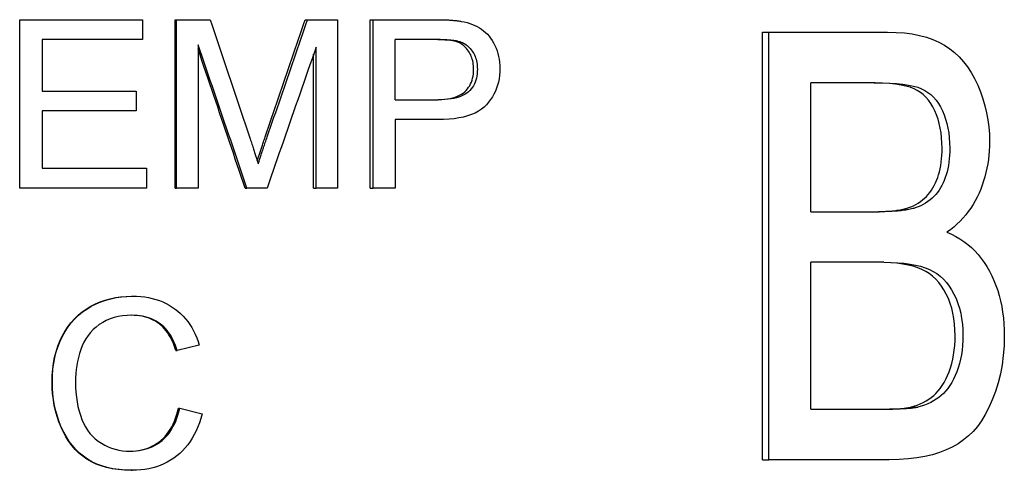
# Model space of a CAD drawing. Header units: millimetres. Extents: x 84 to 4102, y 9 to 486.
# Tile 6 of 15: x 330.81 to 336.67, y 348.66 to 351.34. Entities that reach past the tile are written whole.
import ezdxf

# ---------------------------------------------------------------- set-up
doc = ezdxf.new("R2010")
doc.units = ezdxf.units.MM
doc.layers.add('DETAIL', color=2, linetype='Continuous')

msp = doc.modelspace()

# ---------------------------------------------------------------- linework, layer by layer
at = {"layer": 'DETAIL'}
for p, q in [((330.8143, 351.3415), (331.544, 351.3415)), ((330.8143, 350.3415), (330.8143, 351.3415)), ((331.544, 351.3415), (331.544, 351.2233)), ((331.7389, 351.3415), (331.7464, 351.3415)), ((331.7389, 350.3415), (331.7389, 351.3415)), ((331.7464, 351.3415), (331.9463, 351.3415)), ((331.7464, 350.3415), (331.7464, 351.3415)), ((332.5116, 351.3415), (332.5256, 351.3415)), ((332.5256, 351.3415), (332.7028, 351.3415)), ((332.7028, 351.3415), (332.7028, 350.3415)), ((332.8971, 351.3415), (332.9143, 351.3415)), ((332.8971, 350.3415), (332.8971, 351.3415)), ((332.9143, 351.3415), (333.288, 351.3415)), ((332.9143, 350.3415), (332.9143, 351.3415)), ((330.948, 351.2233), (330.948, 350.9177)), ((331.544, 351.2233), (330.948, 351.2233)), ((333.0459, 350.8659), (333.0459, 351.2233)), ((333.2993, 351.2233), (333.0459, 351.2233)), ((335.2291, 351.2675), (335.2657, 351.2675)), ((335.2291, 348.7275), (335.2291, 351.2675)), ((335.2657, 351.2675), (335.972, 351.2675)), ((335.2657, 348.7275), (335.2657, 351.2675)), ((331.8743, 351.1929), (331.8743, 350.3415)), ((332.5758, 350.3415), (332.5758, 351.1784)), ((332.5614, 350.3415), (332.5614, 351.137)), ((335.5171, 350.2008), (335.5171, 350.9674)), ((335.8923, 350.9674), (335.5171, 350.9674)), ((330.948, 350.9177), (331.5064, 350.9177)), ((331.5064, 350.9177), (331.5064, 350.7996)), ((333.0459, 350.8659), (333.3015, 350.8659)), ((330.948, 350.7996), (330.948, 350.4596)), ((331.5064, 350.7996), (330.948, 350.7996)), ((333.0459, 350.7477), (333.0459, 350.3415)), ((333.3, 350.7477), (333.0459, 350.7477)), ((330.948, 350.4596), (331.567, 350.4596)), ((331.567, 350.4596), (331.567, 350.3415)), ((331.567, 350.3415), (330.8143, 350.3415)), ((331.7389, 350.3415), (331.7464, 350.3415)), ((331.8743, 350.3415), (331.7464, 350.3415)), ((332.154, 350.3415), (332.165, 350.3415)), ((332.2841, 350.3415), (332.165, 350.3415)), ((332.5614, 350.3415), (332.5758, 350.3415)), ((332.7028, 350.3415), (332.5758, 350.3415)), ((332.8971, 350.3415), (332.9143, 350.3415)), ((333.0459, 350.3415), (332.9143, 350.3415)), ((335.5171, 350.2008), (335.9224, 350.2008)), ((335.5171, 349.0276), (335.5171, 349.9007)), ((335.9507, 349.9007), (335.5171, 349.9007)), ((331.4791, 349.699), (331.4845, 349.699)), ((331.743, 349.3766), (331.7506, 349.3766)), ((331.8816, 349.4079), (331.7506, 349.3766)), ((331.7575, 349.0329), (331.7652, 349.0329)), ((331.7652, 349.0329), (331.8985, 348.9993)), ((335.5171, 349.0276), (335.9843, 349.0276)), ((336.1076, 349.0392), (336.1515, 349.0392)), ((335.2291, 348.7275), (335.2657, 348.7275)), ((335.9826, 348.7275), (335.2657, 348.7275)), ((331.4768, 348.6647), (331.4822, 348.6647))]:
    msp.add_line(p, q, dxfattribs=at)
at = {"layer": 'DETAIL', "flags": 128}
for points in [[(331.9463, 351.3415), (331.9562, 351.312), (331.9661, 351.2825), (331.976, 351.253), (331.986, 351.2235), (331.9959, 351.194), (332.0058, 351.1645), (332.0157, 351.135), (332.0256, 351.1055), (332.0355, 351.076), (332.0454, 351.0465), (332.0553, 351.0169), (332.0652, 350.9874), (332.0751, 350.9579), (332.0851, 350.9284), (332.095, 350.8989), (332.1049, 350.8694), (332.1148, 350.8399), (332.1247, 350.8104), (332.1346, 350.7809), (332.1445, 350.7514), (332.1544, 350.7219), (332.1643, 350.6924), (332.1742, 350.6629), (332.1841, 350.6334)], [(332.2736, 350.6456), (332.2835, 350.6746), (332.2935, 350.7036), (332.3034, 350.7326), (332.3133, 350.7616), (332.3232, 350.7906), (332.3332, 350.8196), (332.3431, 350.8486), (332.353, 350.8776), (332.3629, 350.9066), (332.3729, 350.9355), (332.3828, 350.9645), (332.3927, 350.9935), (332.4026, 351.0225), (332.4125, 351.0515), (332.4225, 351.0805), (332.4324, 351.1095), (332.4423, 351.1385), (332.4522, 351.1675), (332.4621, 351.1965), (332.472, 351.2255), (332.4819, 351.2545), (332.4918, 351.2835), (332.5017, 351.3125), (332.5116, 351.3415)], [(332.2856, 350.6456), (332.2956, 350.6746), (332.3056, 350.7036), (332.3156, 350.7326), (332.3256, 350.7616), (332.3357, 350.7906), (332.3457, 350.8196), (332.3557, 350.8486), (332.3657, 350.8776), (332.3757, 350.9066), (332.3857, 350.9355), (332.3957, 350.9645), (332.4057, 350.9935), (332.4157, 351.0225), (332.4257, 351.0515), (332.4357, 351.0805), (332.4457, 351.1095), (332.4557, 351.1385), (332.4657, 351.1675), (332.4757, 351.1965), (332.4857, 351.2255), (332.4957, 351.2545), (332.5057, 351.2835), (332.5156, 351.3125), (332.5256, 351.3415)], [(333.288, 351.3415), (333.2961, 351.3415), (333.3041, 351.3414), (333.3119, 351.3413), (333.3195, 351.3412), (333.327, 351.3411), (333.3343, 351.3409), (333.3415, 351.3406), (333.3485, 351.3404), (333.3553, 351.3401), (333.362, 351.3398), (333.3685, 351.3394), (333.3748, 351.339), (333.381, 351.3386), (333.387, 351.3381), (333.3929, 351.3376), (333.3986, 351.3371), (333.4041, 351.3365), (333.4095, 351.3359), (333.4147, 351.3353), (333.4197, 351.3346), (333.4246, 351.3339), (333.4293, 351.3332), (333.4339, 351.3324), (333.4383, 351.3316)], [(333.4383, 351.3316), (333.4561, 351.3282), (333.4732, 351.3241), (333.4895, 351.3193), (333.505, 351.3139), (333.5198, 351.3077), (333.5339, 351.3009), (333.5472, 351.2933), (333.5597, 351.2851), (333.5716, 351.2761), (333.5829, 351.2662), (333.5936, 351.2554), (333.6037, 351.2438), (333.6132, 351.2313), (333.6222, 351.218), (333.6305, 351.2038), (333.6383, 351.1887), (333.6453, 351.1729), (333.6514, 351.1568), (333.6565, 351.1403), (333.6607, 351.1234), (333.664, 351.1061), (333.6663, 351.0884), (333.6677, 351.0703), (333.6682, 351.0518)], [(333.3996, 351.2142), (333.3968, 351.2149), (333.3938, 351.2157), (333.3906, 351.2163), (333.3872, 351.217), (333.3836, 351.2176), (333.3798, 351.2182), (333.3758, 351.2188), (333.3717, 351.2193), (333.3673, 351.2198), (333.3628, 351.2202), (333.358, 351.2207), (333.3531, 351.2211), (333.348, 351.2214), (333.3426, 351.2218), (333.3371, 351.2221), (333.3314, 351.2223), (333.3255, 351.2226), (333.3194, 351.2228), (333.3132, 351.2229), (333.3067, 351.2231), (333.3, 351.2232), (333.2932, 351.2233), (333.2861, 351.2233), (333.2789, 351.2233)], [(333.2993, 351.2233), (333.3066, 351.2233), (333.3137, 351.2233), (333.3206, 351.2232), (333.3273, 351.2231), (333.3338, 351.2229), (333.3402, 351.2228), (333.3463, 351.2226), (333.3522, 351.2223), (333.358, 351.2221), (333.3635, 351.2218), (333.3689, 351.2214), (333.3741, 351.2211), (333.3791, 351.2207), (333.3838, 351.2202), (333.3884, 351.2198), (333.3928, 351.2193), (333.397, 351.2188), (333.401, 351.2182), (333.4048, 351.2176), (333.4085, 351.217), (333.4119, 351.2163), (333.4151, 351.2157), (333.4182, 351.2149), (333.421, 351.2142)], [(335.972, 351.2675), (336.0236, 351.2663), (336.0726, 351.2627), (336.1189, 351.2566), (336.1625, 351.2481), (336.2034, 351.2372), (336.2418, 351.2239), (336.2774, 351.2082), (336.3105, 351.1901), (336.3414, 351.1694), (336.3705, 351.1462), (336.3978, 351.1204), (336.4234, 351.092), (336.4472, 351.0611), (336.4692, 351.0276), (336.4895, 350.9915), (336.508, 350.9529), (336.5246, 350.9127), (336.5389, 350.872), (336.5511, 350.8308), (336.561, 350.7891), (336.5687, 350.7468), (336.5742, 350.7041), (336.5775, 350.6608), (336.5786, 350.617)], [(332.165, 350.3415), (332.1529, 350.377), (332.1408, 350.4124), (332.1287, 350.4479), (332.1166, 350.4834), (332.1045, 350.5188), (332.0924, 350.5543), (332.0803, 350.5898), (332.0682, 350.6253), (332.0561, 350.6607), (332.044, 350.6962), (332.0319, 350.7317), (332.0197, 350.7672), (332.0076, 350.8026), (331.9955, 350.8381), (331.9834, 350.8736), (331.9713, 350.9091), (331.9592, 350.9445), (331.9471, 350.98), (331.9349, 351.0155), (331.9228, 351.051), (331.9107, 351.0864), (331.8986, 351.1219), (331.8865, 351.1574), (331.8743, 351.1929)], [(332.154, 350.3415), (332.1423, 350.3759), (332.1307, 350.4103), (332.1191, 350.4447), (332.1074, 350.4791), (332.0958, 350.5136), (332.0841, 350.548), (332.0725, 350.5824), (332.0608, 350.6168), (332.0492, 350.6512), (332.0375, 350.6856), (332.0259, 350.7201), (332.0142, 350.7545), (332.0026, 350.7889), (331.9909, 350.8233), (331.9793, 350.8577), (331.9676, 350.8921), (331.956, 350.9266), (331.9443, 350.961), (331.9326, 350.9954), (331.921, 351.0298), (331.9093, 351.0642), (331.8977, 351.0986), (331.886, 351.1331), (331.8743, 351.1675)], [(332.5758, 351.1784), (332.5637, 351.1435), (332.5516, 351.1086), (332.5394, 351.0738), (332.5273, 351.0389), (332.5151, 351.004), (332.503, 350.9692), (332.4908, 350.9343), (332.4787, 350.8994), (332.4665, 350.8645), (332.4544, 350.8297), (332.4422, 350.7948), (332.4301, 350.7599), (332.4179, 350.7251), (332.4058, 350.6902), (332.3936, 350.6553), (332.3814, 350.6204), (332.3693, 350.5856), (332.3571, 350.5507), (332.3449, 350.5158), (332.3328, 350.481), (332.3206, 350.4461), (332.3084, 350.4112), (332.2962, 350.3764), (332.2841, 350.3415)], [(333.5119, 351.048), (333.5117, 351.0583), (333.5111, 351.0684), (333.51, 351.0782), (333.5085, 351.0878), (333.5066, 351.0971), (333.5042, 351.1062), (333.5015, 351.115), (333.4982, 351.1236), (333.4946, 351.1319), (333.4905, 351.14), (333.486, 351.1479), (333.4811, 351.1555), (333.4758, 351.1628), (333.4703, 351.1696), (333.4644, 351.176), (333.4583, 351.182), (333.452, 351.1876), (333.4453, 351.1927), (333.4384, 351.1973), (333.4312, 351.2016), (333.4237, 351.2054), (333.416, 351.2088), (333.4079, 351.2117), (333.3996, 351.2142)], [(333.421, 351.2142), (333.4294, 351.2117), (333.4375, 351.2088), (333.4453, 351.2054), (333.4528, 351.2016), (333.4601, 351.1973), (333.4671, 351.1927), (333.4738, 351.1876), (333.4802, 351.182), (333.4864, 351.176), (333.4922, 351.1696), (333.4978, 351.1628), (333.5032, 351.1555), (333.5081, 351.1479), (333.5127, 351.14), (333.5168, 351.1319), (333.5204, 351.1236), (333.5237, 351.115), (333.5265, 351.1062), (333.5289, 351.0971), (333.5308, 351.0878), (333.5323, 351.0782), (333.5334, 351.0684), (333.5341, 351.0583), (333.5343, 351.048)], [(333.2811, 350.8659), (333.3016, 350.8662), (333.3211, 350.8672), (333.3396, 350.8688), (333.357, 350.8712), (333.3734, 350.8741), (333.3887, 350.8778), (333.4031, 350.8821), (333.4164, 350.887), (333.4287, 350.8927), (333.44, 350.899), (333.4503, 350.9059), (333.4595, 350.9135), (333.4679, 350.9217), (333.4756, 350.9305), (333.4825, 350.9398), (333.4887, 350.9496), (333.4941, 350.96), (333.4989, 350.971), (333.5029, 350.9824), (333.5061, 350.9945), (333.5087, 351.007), (333.5105, 351.0202), (333.5116, 351.0338), (333.5119, 351.048)], [(333.6682, 351.0518), (333.6676, 351.0309), (333.666, 351.0105), (333.6632, 350.9906), (333.6593, 350.9713), (333.6544, 350.9525), (333.6483, 350.9343), (333.6411, 350.9166), (333.6328, 350.8994), (333.6234, 350.8828), (333.6129, 350.8667), (333.6013, 350.8512), (333.5886, 350.8361), (333.5744, 350.822), (333.5584, 350.8091), (333.5407, 350.7975), (333.5211, 350.787), (333.4998, 350.7778), (333.4766, 350.7698), (333.4517, 350.7631), (333.425, 350.7576), (333.3965, 350.7533), (333.3661, 350.7502), (333.334, 350.7484), (333.3, 350.7477)], [(333.5343, 351.048), (333.5339, 351.0338), (333.5328, 351.0202), (333.531, 351.007), (333.5284, 350.9945), (333.5251, 350.9824), (333.5211, 350.971), (333.5163, 350.96), (333.5108, 350.9496), (333.5045, 350.9398), (333.4976, 350.9305), (333.4899, 350.9217), (333.4814, 350.9135), (333.4721, 350.9059), (333.4617, 350.899), (333.4504, 350.8927), (333.438, 350.887), (333.4245, 350.8821), (333.41, 350.8778), (333.3945, 350.8741), (333.378, 350.8712), (333.3604, 350.8688), (333.3418, 350.8672), (333.3222, 350.8662), (333.3015, 350.8659)], [(336.2963, 350.5783), (336.2956, 350.6093), (336.2936, 350.6393), (336.2902, 350.6685), (336.2855, 350.6966), (336.2795, 350.7239), (336.2721, 350.7502), (336.2633, 350.7755), (336.2532, 350.8), (336.2418, 350.823), (336.2292, 350.8441), (336.2155, 350.8634), (336.2006, 350.8808), (336.1846, 350.8963), (336.1673, 350.9099), (336.1489, 350.9217), (336.1293, 350.9316), (336.1073, 350.94), (336.0816, 350.9473), (336.0523, 350.9534), (336.0194, 350.9585), (335.9827, 350.9624), (335.9424, 350.9652), (335.8983, 350.9669), (335.8505, 350.9674)], [(335.8923, 350.9674), (335.9405, 350.9669), (335.9849, 350.9652), (336.0256, 350.9624), (336.0626, 350.9585), (336.0958, 350.9534), (336.1254, 350.9473), (336.1512, 350.94), (336.1734, 350.9316), (336.1932, 350.9217), (336.2118, 350.9099), (336.2292, 350.8963), (336.2454, 350.8808), (336.2604, 350.8634), (336.2742, 350.8441), (336.2869, 350.823), (336.2983, 350.8), (336.3085, 350.7755), (336.3174, 350.7502), (336.3248, 350.7239), (336.331, 350.6966), (336.3357, 350.6685), (336.3391, 350.6393), (336.3411, 350.6093), (336.3418, 350.5783)], [(332.2264, 350.5039), (332.2278, 350.5083), (332.2292, 350.5129), (332.2307, 350.5176), (332.2323, 350.5224), (332.2339, 350.5274), (332.2356, 350.5324), (332.2373, 350.5376), (332.239, 350.543), (332.2408, 350.5484), (332.2427, 350.554), (332.2445, 350.5597), (332.2465, 350.5656), (332.2485, 350.5715), (332.2505, 350.5776), (332.2526, 350.5839), (332.2548, 350.5902), (332.2569, 350.5967), (332.2592, 350.6033), (332.2615, 350.61), (332.2638, 350.6169), (332.2662, 350.6239), (332.2686, 350.631), (332.2711, 350.6382), (332.2736, 350.6456)], [(332.2322, 350.4855), (332.2336, 350.4901), (332.2351, 350.4949), (332.2367, 350.4999), (332.2383, 350.505), (332.24, 350.5103), (332.2418, 350.5158), (332.2437, 350.5215), (332.2456, 350.5274), (332.2476, 350.5334), (332.2496, 350.5396), (332.2517, 350.546), (332.2539, 350.5526), (332.2562, 350.5594), (332.2585, 350.5663), (332.2609, 350.5734), (332.2634, 350.5807), (332.2659, 350.5882), (332.2685, 350.5959), (332.2712, 350.6037), (332.2739, 350.6117), (332.2768, 350.6199), (332.2796, 350.6283), (332.2826, 350.6369), (332.2856, 350.6456)], [(332.1841, 350.6334), (332.1868, 350.6252), (332.1894, 350.6172), (332.192, 350.6094), (332.1945, 350.6018), (332.197, 350.5943), (332.1994, 350.587), (332.2017, 350.5799), (332.204, 350.5729), (332.2062, 350.5662), (332.2084, 350.5596), (332.2105, 350.5531), (332.2125, 350.5469), (332.2145, 350.5408), (332.2164, 350.5349), (332.2183, 350.5292), (332.22, 350.5236), (332.2218, 350.5183), (332.2234, 350.5131), (332.225, 350.508), (332.2266, 350.5032), (332.2281, 350.4985), (332.2295, 350.494), (332.2309, 350.4897), (332.2322, 350.4855)], [(336.5786, 350.617), (336.5782, 350.59), (336.5768, 350.5633), (336.5747, 350.5369), (336.5716, 350.5107), (336.5677, 350.4849), (336.5629, 350.4592), (336.5572, 350.4339), (336.5507, 350.4088), (336.5433, 350.384), (336.535, 350.3594), (336.5258, 350.3351), (336.5158, 350.3111), (336.5048, 350.2876), (336.493, 350.2649), (336.4803, 350.2429), (336.4666, 350.2216), (336.452, 350.2012), (336.4366, 350.1814), (336.4202, 350.1624), (336.4029, 350.1442), (336.3846, 350.1267), (336.3655, 350.11), (336.3454, 350.094), (336.3244, 350.0788)], [(336.1111, 350.2298), (336.1261, 350.2366), (336.1405, 350.2441), (336.1543, 350.2523), (336.1674, 350.2611), (336.1799, 350.2706), (336.1918, 350.2809), (336.203, 350.2918), (336.2136, 350.3034), (336.2236, 350.3157), (336.2329, 350.3286), (336.2416, 350.3423), (336.2497, 350.3566), (336.2572, 350.3716), (336.264, 350.3872), (336.2701, 350.4035), (336.2756, 350.4204), (336.2805, 350.4379), (336.2847, 350.4561), (336.2882, 350.4749), (336.2911, 350.4943), (336.2934, 350.5143), (336.295, 350.535), (336.296, 350.5563), (336.2963, 350.5783)], [(336.3418, 350.5783), (336.3415, 350.5563), (336.3405, 350.535), (336.3389, 350.5143), (336.3366, 350.4943), (336.3337, 350.4749), (336.3301, 350.4561), (336.3259, 350.4379), (336.321, 350.4204), (336.3154, 350.4035), (336.3092, 350.3872), (336.3024, 350.3716), (336.2948, 350.3566), (336.2867, 350.3423), (336.2779, 350.3286), (336.2685, 350.3157), (336.2584, 350.3034), (336.2477, 350.2918), (336.2364, 350.2809), (336.2244, 350.2706), (336.2118, 350.2611), (336.1986, 350.2523), (336.1847, 350.2441), (336.1702, 350.2366), (336.155, 350.2298)], [(335.8804, 350.2008), (335.8937, 350.2008), (335.9067, 350.201), (335.9193, 350.2012), (335.9316, 350.2016), (335.9437, 350.202), (335.9553, 350.2026), (335.9667, 350.2032), (335.9777, 350.204), (335.9885, 350.2049), (335.9989, 350.2058), (336.009, 350.2069), (336.0187, 350.208), (336.0282, 350.2093), (336.0373, 350.2107), (336.0461, 350.2121), (336.0546, 350.2137), (336.0627, 350.2153), (336.0706, 350.2171), (336.0781, 350.219), (336.0853, 350.2209), (336.0923, 350.223), (336.0988, 350.2252), (336.1051, 350.2274), (336.1111, 350.2298)], [(336.155, 350.2298), (336.149, 350.2274), (336.1427, 350.2252), (336.1361, 350.223), (336.1291, 350.2209), (336.1218, 350.219), (336.1142, 350.2171), (336.1063, 350.2153), (336.0981, 350.2137), (336.0895, 350.2121), (336.0806, 350.2107), (336.0714, 350.2093), (336.0619, 350.208), (336.0521, 350.2069), (336.0419, 350.2058), (336.0314, 350.2049), (336.0206, 350.204), (336.0095, 350.2032), (335.998, 350.2026), (335.9862, 350.202), (335.9741, 350.2016), (335.9617, 350.2012), (335.9489, 350.201), (335.9358, 350.2008), (335.9224, 350.2008)], [(336.3244, 350.0788), (336.3514, 350.0669), (336.3774, 350.0536), (336.4022, 350.039), (336.426, 350.0231), (336.4486, 350.0059), (336.4703, 349.9873), (336.4908, 349.9675), (336.5103, 349.9463), (336.5288, 349.9238), (336.5461, 349.9), (336.5625, 349.8749), (336.5777, 349.8484), (336.5919, 349.8209), (336.6047, 349.7926), (336.6164, 349.7634), (336.6268, 349.7333), (336.636, 349.7025), (336.644, 349.6708), (336.6507, 349.6383), (336.6562, 349.6049), (336.6605, 349.5707), (336.6636, 349.5357), (336.6654, 349.4999), (336.666, 349.4632)], [(336.3737, 349.4651), (336.3729, 349.4999), (336.3705, 349.5335), (336.3664, 349.5659), (336.3606, 349.5972), (336.3533, 349.6274), (336.3442, 349.6564), (336.3336, 349.6843), (336.3213, 349.711), (336.3075, 349.7361), (336.2925, 349.7594), (336.2763, 349.7807), (336.2588, 349.8), (336.24, 349.8175), (336.22, 349.8329), (336.1987, 349.8465), (336.1762, 349.8581), (336.1517, 349.8681), (336.1247, 349.8767), (336.0951, 349.8841), (336.063, 349.8901), (336.0282, 349.8947), (335.9909, 349.898), (335.951, 349.9), (335.9085, 349.9007)], [(335.9507, 349.9007), (335.9936, 349.9), (336.0339, 349.898), (336.0715, 349.8947), (336.1066, 349.8901), (336.139, 349.8841), (336.1688, 349.8767), (336.196, 349.8681), (336.2207, 349.8581), (336.2434, 349.8465), (336.2649, 349.8329), (336.2851, 349.8175), (336.304, 349.8), (336.3216, 349.7807), (336.338, 349.7594), (336.3531, 349.7361), (336.367, 349.711), (336.3794, 349.6843), (336.3902, 349.6564), (336.3993, 349.6274), (336.4067, 349.5972), (336.4125, 349.5659), (336.4166, 349.5335), (336.4191, 349.4999), (336.4199, 349.4651)], [(331.0069, 349.1891), (331.0078, 349.2275), (331.0106, 349.2647), (331.0153, 349.3007), (331.0218, 349.3354), (331.0302, 349.3689), (331.0405, 349.4012), (331.0527, 349.4322), (331.0667, 349.462), (331.0824, 349.4902), (331.0997, 349.5168), (331.1186, 349.5415), (331.1391, 349.5645), (331.1611, 349.5857), (331.1847, 349.6052), (331.2099, 349.6229), (331.2366, 349.6388), (331.2645, 349.6529), (331.293, 349.6651), (331.3223, 349.6755), (331.3523, 349.684), (331.3829, 349.6905), (331.4143, 349.6952), (331.4464, 349.6981), (331.4791, 349.699)], [(331.0083, 349.1891), (331.0093, 349.2275), (331.0121, 349.2647), (331.0168, 349.3007), (331.0234, 349.3354), (331.0319, 349.3689), (331.0422, 349.4012), (331.0545, 349.4322), (331.0686, 349.462), (331.0845, 349.4902), (331.102, 349.5168), (331.121, 349.5415), (331.1416, 349.5645), (331.1638, 349.5857), (331.1876, 349.6052), (331.213, 349.6229), (331.24, 349.6388), (331.2681, 349.6529), (331.2969, 349.6651), (331.3264, 349.6755), (331.3566, 349.684), (331.3875, 349.6905), (331.4191, 349.6952), (331.4515, 349.6981), (331.4845, 349.699)], [(331.4845, 349.699), (331.5094, 349.6985), (331.5335, 349.6969), (331.5571, 349.6942), (331.5799, 349.6905), (331.6021, 349.6857), (331.6236, 349.6799), (331.6444, 349.673), (331.6645, 349.665), (331.684, 349.6559), (331.7028, 349.6458), (331.7209, 349.6347), (331.7384, 349.6224), (331.755, 349.6092), (331.7709, 349.5952), (331.7858, 349.5803), (331.7999, 349.5645), (331.8131, 349.5479), (331.8255, 349.5305), (331.837, 349.5122), (331.8477, 349.493), (331.8574, 349.473), (331.8664, 349.4521), (331.8744, 349.4304), (331.8816, 349.4079)], [(331.4814, 349.5855), (331.453, 349.5846), (331.4258, 349.582), (331.3998, 349.5777), (331.3749, 349.5716), (331.3512, 349.5639), (331.3287, 349.5544), (331.3074, 349.5431), (331.2872, 349.5302), (331.2683, 349.5158), (331.2509, 349.5002), (331.235, 349.4834), (331.2206, 349.4655), (331.2076, 349.4464), (331.196, 349.4261), (331.186, 349.4046), (331.1773, 349.3819), (331.17, 349.3586), (331.1636, 349.3351), (331.1582, 349.3113), (331.1537, 349.2874), (331.1503, 349.2633), (331.1478, 349.239), (331.1463, 349.2145), (331.1459, 349.1899)], [(331.743, 349.3766), (331.737, 349.3942), (331.7306, 349.4111), (331.7238, 349.4271), (331.7165, 349.4423), (331.7088, 349.4567), (331.7007, 349.4703), (331.6922, 349.4831), (331.6832, 349.4951), (331.6738, 349.5062), (331.664, 349.5166), (331.6538, 349.5262), (331.6432, 349.5349), (331.6321, 349.5429), (331.6205, 349.5502), (331.6084, 349.5568), (331.5959, 349.5627), (331.5829, 349.5679), (331.5695, 349.5725), (331.5555, 349.5764), (331.5411, 349.5795), (331.5262, 349.582), (331.5108, 349.5839), (331.495, 349.585), (331.4786, 349.5854)], [(331.7506, 349.3766), (331.7445, 349.3944), (331.738, 349.4113), (331.7311, 349.4274), (331.7237, 349.4427), (331.7159, 349.4572), (331.7076, 349.4708), (331.6989, 349.4837), (331.6898, 349.4957), (331.6803, 349.5069), (331.6703, 349.5172), (331.6599, 349.5268), (331.6491, 349.5355), (331.6378, 349.5435), (331.626, 349.5508), (331.6137, 349.5574), (331.6009, 349.5633), (331.5877, 349.5685), (331.574, 349.573), (331.5598, 349.5768), (331.5451, 349.5799), (331.5299, 349.5823), (331.5142, 349.5841), (331.4981, 349.5851), (331.4814, 349.5855)], [(336.666, 349.4632), (336.6645, 349.4045), (336.6601, 349.3472), (336.6528, 349.2913), (336.6424, 349.2369), (336.6292, 349.1838), (336.6129, 349.1321), (336.5945, 349.0831), (336.5746, 349.0379), (336.5532, 348.9966), (336.5304, 348.9592), (336.5062, 348.9256), (336.4804, 348.8959), (336.4528, 348.8693), (336.423, 348.8449), (336.3909, 348.8228), (336.3565, 348.803), (336.3198, 348.7854), (336.2809, 348.7701), (336.2392, 348.7571), (336.1944, 348.7464), (336.1463, 348.7381), (336.095, 348.7322), (336.0404, 348.7287), (335.9826, 348.7275)], [(336.1076, 349.0392), (336.128, 349.0449), (336.1475, 349.0515), (336.1662, 349.059), (336.184, 349.0673), (336.2009, 349.0764), (336.2169, 349.0864), (336.232, 349.0972), (336.2463, 349.1089), (336.2598, 349.1217), (336.2727, 349.1359), (336.285, 349.1514), (336.2967, 349.1684), (336.3079, 349.1868), (336.3184, 349.2065), (336.3283, 349.2277), (336.3376, 349.2502), (336.3461, 349.2739), (336.3534, 349.2985), (336.3596, 349.324), (336.3647, 349.3504), (336.3687, 349.3777), (336.3715, 349.4059), (336.3732, 349.4351), (336.3737, 349.4651)], [(336.4199, 349.4651), (336.4193, 349.4351), (336.4176, 349.4059), (336.4148, 349.3777), (336.4108, 349.3504), (336.4057, 349.324), (336.3994, 349.2985), (336.392, 349.2739), (336.3835, 349.2502), (336.3741, 349.2277), (336.3641, 349.2065), (336.3535, 349.1868), (336.3423, 349.1684), (336.3304, 349.1514), (336.318, 349.1359), (336.305, 349.1217), (336.2914, 349.1089), (336.277, 349.0972), (336.2617, 349.0864), (336.2456, 349.0764), (336.2285, 349.0673), (336.2106, 349.059), (336.1918, 349.0515), (336.1721, 349.0449), (336.1515, 349.0392)], [(331.4768, 348.6647), (331.4374, 348.6657), (331.3999, 348.6688), (331.3643, 348.674), (331.3305, 348.6812), (331.2986, 348.6905), (331.2685, 348.7018), (331.2404, 348.7152), (331.2141, 348.7306), (331.1896, 348.748), (331.1665, 348.7673), (331.1449, 348.7883), (331.1249, 348.8112), (331.1064, 348.836), (331.0893, 348.8626), (331.0738, 348.891), (331.0598, 348.9212), (331.0474, 348.9526), (331.0367, 348.9847), (331.0276, 349.0173), (331.0201, 349.0505), (331.0143, 349.0843), (331.0102, 349.1186), (331.0077, 349.1536), (331.0069, 349.1891)], [(331.4822, 348.6647), (331.4425, 348.6657), (331.4046, 348.6688), (331.3687, 348.674), (331.3346, 348.6812), (331.3024, 348.6905), (331.2722, 348.7018), (331.2438, 348.7152), (331.2173, 348.7306), (331.1925, 348.748), (331.1693, 348.7673), (331.1475, 348.7883), (331.1273, 348.8112), (331.1086, 348.836), (331.0915, 348.8626), (331.0758, 348.891), (331.0617, 348.9212), (331.0492, 348.9526), (331.0384, 348.9847), (331.0292, 349.0173), (331.0217, 349.0505), (331.0158, 349.0843), (331.0116, 349.1186), (331.0091, 349.1536), (331.0083, 349.1891)], [(331.1459, 349.1899), (331.1464, 349.1585), (331.1482, 349.1282), (331.1511, 349.0989), (331.1553, 349.0706), (331.1606, 349.0433), (331.167, 349.0169), (331.1747, 348.9916), (331.1835, 348.9673), (331.1936, 348.9442), (331.2049, 348.9227), (331.2175, 348.9027), (331.2314, 348.8841), (331.2466, 348.8671), (331.2631, 348.8516), (331.2808, 348.8376), (331.2999, 348.8252), (331.3198, 348.8142), (331.3401, 348.8046), (331.3608, 348.7966), (331.3819, 348.79), (331.4035, 348.7849), (331.4255, 348.7812), (331.4479, 348.779), (331.4707, 348.7783)], [(331.4681, 348.7783), (331.4862, 348.7789), (331.5038, 348.7803), (331.521, 348.7826), (331.5377, 348.7858), (331.5539, 348.7899), (331.5697, 348.7949), (331.5849, 348.8007), (331.5997, 348.8074), (331.6141, 348.815), (331.6279, 348.8235), (331.6413, 348.8328), (331.6543, 348.8431), (331.6666, 348.8542), (331.6783, 348.8661), (331.6892, 348.8789), (331.6995, 348.8926), (331.7091, 348.9071), (331.7181, 348.9225), (331.7264, 348.9388), (331.7339, 348.9559), (331.7408, 348.9738), (331.7471, 348.9926), (331.7526, 349.0123), (331.7575, 349.0329)], [(331.4707, 348.7783), (331.4891, 348.7787), (331.5071, 348.7801), (331.5245, 348.7823), (331.5415, 348.7854), (331.5581, 348.7894), (331.5741, 348.7943), (331.5896, 348.8001), (331.6047, 348.8067), (331.6193, 348.8143), (331.6334, 348.8227), (331.647, 348.8321), (331.6602, 348.8423), (331.6727, 348.8534), (331.6846, 348.8654), (331.6958, 348.8782), (331.7063, 348.8919), (331.716, 348.9065), (331.7251, 348.922), (331.7335, 348.9383), (331.7413, 348.9555), (331.7483, 348.9735), (331.7546, 348.9924), (331.7602, 349.0122), (331.7652, 349.0329)], [(331.8985, 348.9993), (331.891, 348.9727), (331.8826, 348.9471), (331.8733, 348.9226), (331.863, 348.8992), (331.8519, 348.8768), (331.8398, 348.8555), (331.8268, 348.8353), (331.8129, 348.8162), (331.798, 348.7982), (331.7822, 348.7812), (331.7656, 348.7653), (331.7479, 348.7505), (331.7295, 348.7368), (331.7104, 348.7243), (331.6907, 348.7129), (331.6702, 348.7028), (331.6491, 348.6939), (331.6273, 348.6862), (331.6048, 348.6796), (331.5816, 348.6742), (331.5578, 348.6701), (331.5333, 348.6671), (331.5081, 348.6653), (331.4822, 348.6647)], [(335.9418, 349.0276), (335.9514, 349.0276), (335.9608, 349.0277), (335.97, 349.0278), (335.979, 349.0279), (335.9877, 349.0281), (335.9961, 349.0283), (336.0043, 349.0286), (336.0123, 349.0289), (336.0201, 349.0292), (336.0276, 349.0296), (336.0348, 349.03), (336.0418, 349.0305), (336.0486, 349.031), (336.0552, 349.0315), (336.0615, 349.0321), (336.0675, 349.0327), (336.0734, 349.0334), (336.079, 349.0341), (336.0843, 349.0349), (336.0895, 349.0356), (336.0943, 349.0365), (336.099, 349.0373), (336.1034, 349.0382), (336.1076, 349.0392)], [(336.1515, 349.0392), (336.1473, 349.0382), (336.1429, 349.0373), (336.1382, 349.0365), (336.1333, 349.0356), (336.1281, 349.0349), (336.1227, 349.0341), (336.117, 349.0334), (336.1112, 349.0327), (336.105, 349.0321), (336.0987, 349.0315), (336.0921, 349.031), (336.0852, 349.0305), (336.0782, 349.03), (336.0708, 349.0296), (336.0633, 349.0292), (336.0555, 349.0289), (336.0474, 349.0286), (336.0391, 349.0283), (336.0306, 349.0281), (336.0218, 349.0279), (336.0128, 349.0278), (336.0036, 349.0277), (335.9941, 349.0276), (335.9843, 349.0276)]]:
    msp.add_lwpolyline(points, dxfattribs=at)

doc.saveas('drawing.dxf')
